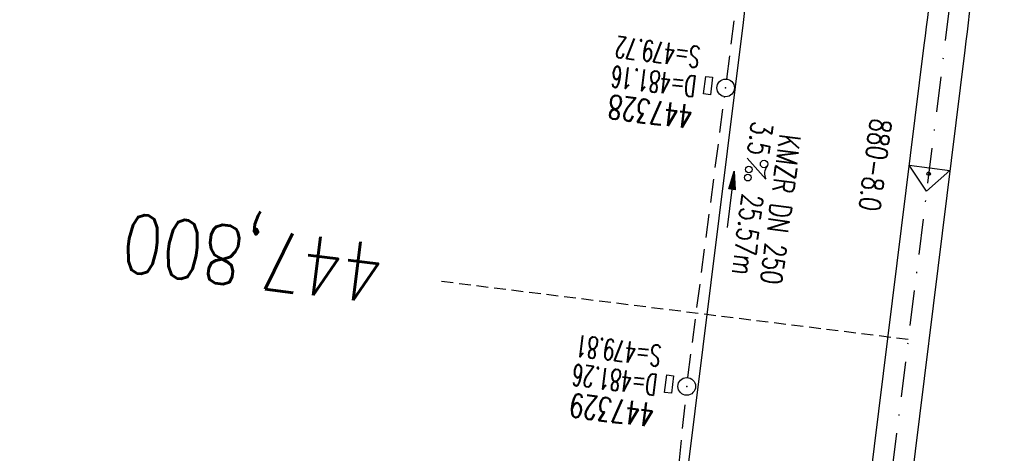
# Model space of a CAD drawing. Extents: x 459406 to 461721, y 413308 to 423218.
# Tile 13 of 256: x 460832 to 460916, y 413768 to 413805. Entities that reach past the tile are written whole.
import ezdxf
from ezdxf.enums import TextEntityAlignment as Align

# ---------------------------------------------------------------- set-up
doc = ezdxf.new("R2010")
doc.units = 0
doc.header["$LTSCALE"] = 2
doc.header["$MEASUREMENT"] = 0
for name, pattern in [('AUSGEZOGEN', [0]), ('GESTRICH-X2', [1.5, 1, -0.5]), ('GESTRICHELT', [0.75, 0.5, -0.25]), ('STRICHPT-X3', [3, 1.5, -0.75, 0, -0.75])]:
    doc.linetypes.add(name, pattern=pattern)
doc.layers.get('0').update_dxf_attribs({"linetype": 'AUSGEZOGEN'})
for name, color, linetype in [('ACHSE', 1, 'STRICHPT-X3'), ('FBR', 8, 'CONTINUOUS'), ('HEKTOM', 1, 'GESTRICHELT'), ('KANAL', 7, 'GESTRICH-X2'), ('Netzknoten_PKT', 7, 'CONTINUOUS'), ('Netzknoten_PKT-NR', 7, 'CONTINUOUS'), ('Netzknoten_SIGNATUR', 7, 'CONTINUOUS'), ('PFEIL', 7, 'CONTINUOUS'), ('SCHACHTNR', 6, 'CONTINUOUS'), ('SCHSYMBOL', 7, 'AUSGEZOGEN'), ('TEXTO', 4, 'CONTINUOUS'), ('TEXTU', 4, 'CONTINUOUS')]:
    doc.layers.add(name, color=color, linetype=linetype)
doc.styles.add('ROMANS', font='romans.shx', dxfattribs={"width": 0.8})

# ---------------------------------------------------------------- blocks, each defined once
blk = doc.blocks.new('GST')
at = {"color": 0}
blk.add_circle((0, 0), 0.75, dxfattribs=at)
blk.add_point((0, 0), dxfattribs=at)
blk = doc.blocks.new('17')
blk.add_lwpolyline([(-0.755, -1.218), (0.748, -1.218), (0.748, -1.801), (-0.755, -1.801)], close=True)
blk.add_blockref('GST', (0, 0))
blk = doc.blocks.new('PROM')
blk.add_line((1.566, 1.817), (0.019, 0.015))
for centre, radius in [((0.317, 1.51), 0.317), ((0.943, 0.291), 0.283), ((1.645, 0.287), 0.283)]:
    blk.add_circle(centre, radius)
blk.add_arc((0.992, 2.682), 1.033, 239.14139, 303.35492)
blk = doc.blocks.new('PFEIL2')
at = {"color": 0}
for p, q in [((0.88, 0.002), (-2.401, -0.012)), ((0.881, -0.271), (0.879, 0.276)), ((0.879, 0.276), (2.429, 0.009)), ((0.911, 0.27), (0.879, 0.265)), ((0.965, 0.261), (0.879, 0.246)), ((1.019, 0.252), (0.879, 0.228)), ((1.073, 0.242), (0.879, 0.209)), ((1.127, 0.233), (0.879, 0.191)), ((1.181, 0.224), (0.879, 0.172)), ((1.235, 0.214), (0.879, 0.154)), ((1.289, 0.205), (0.879, 0.135)), ((1.343, 0.196), (0.879, 0.117)), ((1.397, 0.187), (0.879, 0.098)), ((1.451, 0.177), (0.879, 0.08)), ((1.505, 0.168), (0.879, 0.061)), ((1.559, 0.159), (0.88, 0.043)), ((1.613, 0.149), (0.88, 0.024)), ((1.668, 0.14), (0.88, 0.006)), ((1.722, 0.131), (0.88, -0.013)), ((1.776, 0.121), (0.88, -0.031)), ((1.83, 0.112), (0.88, -0.05)), ((1.884, 0.103), (0.88, -0.068)), ((1.938, 0.094), (0.88, -0.087)), ((1.992, 0.084), (0.88, -0.105)), ((2.046, 0.075), (0.88, -0.124)), ((2.1, 0.066), (0.88, -0.142)), ((2.154, 0.056), (0.88, -0.161)), ((2.208, 0.047), (0.88, -0.179)), ((2.262, 0.038), (0.881, -0.198)), ((2.316, 0.029), (0.881, -0.216)), ((2.37, 0.019), (0.881, -0.235)), ((2.424, 0.01), (0.881, -0.253)), ((2.429, 0.009), (0.881, -0.271))]:
    blk.add_line(p, q, dxfattribs=at)
blk = doc.blocks.new('PKT')
at = {"color": 0}
blk.add_circle((0, 0), 0.15, dxfattribs=at)
blk.add_point((0, 0), dxfattribs=at)
blk = doc.blocks.new('Station_Netzknoten')
at = {"layer": 'Netzknoten_SIGNATUR'}
for p, q in [((-1.75, 0.5), (1.75, 0.5)), ((0, -1.5), (-1.75, 0.5)), ((0, -1.5), (1.75, 0.5))]:
    blk.add_line(p, q, dxfattribs=at)
blk.add_point((0, 0), dxfattribs=at)

msp = doc.modelspace()

# ---------------------------------------------------------------- linework, layer by layer
at = {"layer": 'ACHSE', "flags": 128}
msp.add_lwpolyline([(460985.548, 416976.25), (460982.742, 416926.329), (460979.936, 416876.407), (460977.13, 416826.486), (460974.324, 416776.565), (460971.518, 416726.644), (460968.712, 416676.723), (460965.906, 416626.802), (460963.1, 416576.88, 0), (460961.733, 416552.566, 0), (460960.294, 416526.959, -0.000009), (460958.89, 416501.998, 0.00001), (460957.487, 416477.038, 0.000001), (460956.785, 416464.557, -0.000001), (460956.084, 416452.077), (460954.681, 416427.117), (460953.278, 416402.156), (460951.875, 416377.196, 0.000027), (460951.185, 416364.909, -0.000114), (460950.495, 416352.621, -0.000169), (460950.493, 416352.583, 0.000019), (460950.473, 416352.235, 0.002347), (460949.964, 416342.501, 0.0015), (460949.285, 416327.263, 0.002663), (460948.888, 416316.296, 0.002084), (460948.513, 416302.275, 0.002087), (460948.283, 416289.783, 0.002085), (460948.158, 416277.278, 0.002085), (460948.137, 416264.779, 0.002085), (460948.22, 416252.279, 0.002086), (460948.407, 416239.774, 0.002088), (460948.699, 416227.283, 0.002084), (460949.095, 416214.794, 0.002083), (460949.595, 416202.3, 0.002081), (460950.199, 416189.812, 0.002082), (460950.907, 416177.335, 0.002086), (460951.719, 416164.862, 0.002086), (460952.635, 416152.395, 0.002087), (460953.654, 416139.944, 0.002084), (460954.779, 416127.487, 0.002085), (460956.008, 416115.039, 0.002088), (460957.338, 416102.619, 0.002086), (460958.772, 416090.211, 0.002083), (460960.312, 416077.796, 0.002082), (460961.956, 416065.389, 0.002087), (460963.699, 416053.027, 0.002086), (460965.546, 416040.675, 0.002083), (460967.499, 416028.318, 0.00208), (460969.554, 416015.985, 0.002081), (460971.71, 416003.675, 0.002087), (460973.97, 415991.377, 0.002089), (460976.331, 415979.107, 0.002087), (460978.792, 415966.867, 0.002082), (460981.362, 415954.618, 0.002082), (460984.148, 415941.865, 0.002276), (460986.8, 415930.217, 0.001902), (460990.244, 415915.651, 0.002837), (460992.645, 415905.91, 0.000643), (460995.488, 415894.713, 0.001405), (460996.809, 415889.596, 0), (460998.528, 415883.015, 0.000001), (460998.872, 415881.699), (461005.191, 415857.511, 0.000017), (461008.351, 415845.417, -0.000015), (461011.511, 415833.323, -0.000002), (461014.671, 415821.229, -0.000002), (461017.83, 415809.135, -0.000001), (461020.99, 415797.041, 0.000005), (461024.149, 415784.946), (461030.468, 415760.758), (461036.787, 415736.57, 0.000028), (461038.983, 415728.166, -0.000015), (461041.179, 415719.762, -0.00065), (461041.486, 415718.58, -0.000124), (461043.088, 415712.377, -0.002577), (461045.469, 415702.947, -0.001641), (461049.083, 415688.106, -0.002531), (461051.665, 415677.106, -0.002087), (461054.672, 415663.739, -0.002079), (461057.313, 415651.527, -0.002077), (461059.854, 415639.283, -0.002078), (461062.295, 415627.009, -0.002083), (461064.629, 415614.743, -0.002085), (461066.86, 415602.46, -0.00208), (461068.994, 415590.128, -0.00208), (461071.024, 415577.786, -0.002082), (461072.949, 415565.443, -0.002086), (461074.772, 415553.076, -0.002086), (461076.492, 415540.695, -0.002081), (461078.107, 415528.309, -0.002078), (461079.622, 415515.892, -0.00208), (461081.034, 415503.452, -0.002087), (461082.339, 415491.041, -0.002085), (461083.54, 415478.621, -0.002078), (461084.641, 415466.147, -0.002076), (461085.638, 415453.67, -0.002082), (461086.529, 415441.219, -0.002088), (461087.317, 415428.753, -0.002085), (461088.001, 415416.263, -0.002081), (461088.581, 415403.772, -0.002082), (461089.057, 415391.285, -0.00208), (461089.429, 415378.795, -0.002078), (461089.697, 415366.294, -0.002082), (461089.861, 415353.787, -0.002085), (461089.921, 415341.295, -0.002085), (461089.877, 415328.803, -0.002082), (461089.728, 415316.296, -0.002078), (461089.475, 415303.794, -0.00208), (461089.119, 415291.304, -0.002082), (461088.658, 415278.809, -0.002084), (461088.094, 415266.325, -0.002082), (461087.426, 415253.85, -0.00208), (461086.653, 415241.367, -0.002079), (461085.777, 415228.897, -0.00208), (461084.797, 415216.436, -0.002085), (461083.633, 415203.064, -0.002418), (461082.526, 415191.54, -0.001753), (461080.941, 415176.374, -0.002741), (461079.84, 415166.685, -0.000279), (461078.804, 415158.036, -0.000933), (461078.489, 415155.455, -0.000004), (461077.263, 415145.575, -0.00001), (461076.803, 415141.87), (461073.723, 415117.061, 0.000001), (461071.82, 415101.734, 0.000001), (461070.643, 415092.251, 0.000018), (461069.104, 415079.846, -0.000014), (461067.564, 415067.441, -0.000008), (461066.024, 415055.036, 0.000011), (461064.484, 415042.632), (461058.325, 414993.013), (461052.166, 414943.394, -0.000009), (461049.086, 414918.584, 0.000009), (461046.006, 414893.774), (461039.847, 414844.155), (461033.688, 414794.536), (461027.529, 414744.917, -0.00001), (461024.449, 414720.107, 0.00001), (461021.369, 414695.298, 0.000001), (461018.29, 414670.488, -0.000001), (461015.21, 414645.678, 0), (461011.182, 414613.231, -0.000001), (461009.051, 414596.059, -0.000009), (461005.971, 414571.249, 0.00001), (461002.891, 414546.44), (460996.732, 414496.821), (460990.573, 414447.202), (460984.414, 414397.583, -0.000009), (460981.334, 414372.773, 0.000009), (460978.254, 414347.963), (460972.095, 414298.344), (460965.936, 414248.725), (460959.777, 414199.106, -0.00001), (460956.697, 414174.297, 0.00001), (460953.617, 414149.487, 0.000001), (460950.537, 414124.677, -0.000001), (460947.458, 414099.867, 0), (460943.43, 414067.42, -0.000001), (460941.299, 414050.248, -0.000009), (460938.219, 414025.438, 0.00001), (460935.139, 414000.629), (460928.98, 413951.01), (460922.821, 413901.391, 0.000001), (460919.742, 413876.581, -0.000001), (460916.662, 413851.771, -0.00001), (460913.582, 413826.961, 0.00001), (460910.502, 413802.152), (460904.343, 413752.533), (460898.184, 413702.914), (460892.025, 413653.295, -0.00001), (460888.945, 413628.486, 0.00001), (460885.865, 413603.676, 0.000001), (460882.785, 413578.866, -0.000001), (460879.706, 413554.056, 0), (460875.678, 413521.609, -0.000001), (460873.547, 413504.437, -0.000009), (460870.467, 413479.628, 0.00001), (460867.387, 413454.818), (460861.228, 413405.199), (460855.069, 413355.58, -0.000004), (460853.233, 413340.792, -0.000002), (460849.402, 413309.93)], format="xyb", dxfattribs=at)
at = {"layer": 'FBR'}
for points in [[(461019.632, 414695.514, 0.000001), (461016.553, 414670.704)], [(461023.106, 414695.082, 0.000001), (461020.026, 414670.272)], [(461038.488, 414693.173, 0.000001), (461035.408, 414668.363)], [(460936.498, 414151.612, 0.000001), (460933.419, 414126.802)], [(460951.88, 414149.703, 0.000001), (460948.801, 414124.893)], [(460955.354, 414149.271, 0.000001), (460952.274, 414124.461)], [(460970.736, 414147.362, 0.000001), (460967.656, 414122.552)], [(460905.702, 413903.516, 0.000001), (460902.623, 413878.706, -0.000001), (460899.543, 413853.896, -0.00001), (460896.463, 413829.087, 0.00001), (460893.383, 413804.277), (460887.224, 413754.658), (460881.065, 413705.039), (460874.906, 413655.42, -0.00001), (460871.826, 413630.611, 0.000001), (460871.505, 413628.024, 0.000001)], [(460921.084, 413901.607, 0.000001), (460918.005, 413876.797, -0.000001), (460914.925, 413851.987, -0.00001), (460911.845, 413827.177, 0.00001), (460908.765, 413802.368), (460902.606, 413752.749), (460900.552, 413736.195)], [(460924.558, 413901.175, 0.000001), (460921.478, 413876.365, -0.000001), (460918.399, 413851.555, -0.00001), (460915.319, 413826.746, 0.00001), (460912.239, 413801.936), (460906.08, 413752.317), (460904.095, 413735.755)], [(460939.94, 413899.266, 0.000001), (460936.86, 413874.456, -0.000001), (460933.781, 413849.646, -0.00001), (460930.701, 413824.836, 0.00001), (460927.621, 413800.027), (460921.462, 413750.408), (460915.942, 413705.939)]]:
    msp.add_lwpolyline(points, format="xyb", dxfattribs=at)
at = {"layer": 'HEKTOM'}
msp.add_line((460907.438, 413777.344), (460867.719, 413782.281), dxfattribs=at)
at = {"layer": 'KANAL'}
for p, q in [((460892, 413799.469), (460895.594, 413827.813)), ((460888.688, 413774.125), (460891.813, 413798)), ((460886.156, 413748.906), (460888.531, 413772.625))]:
    msp.add_line(p, q, dxfattribs=at)

# ---------------------------------------------------------------- block references
at = {"layer": 'Netzknoten_PKT'}
msp.add_blockref('PKT', (460909.173, 413791.441), dxfattribs=at)
at = {"layer": 'Netzknoten_SIGNATUR', "rotation": 352.9235618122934}
msp.add_blockref('Station_Netzknoten', (460909.173, 413791.441), dxfattribs=at)
at = {"layer": 'PFEIL', "rotation": 82.5667}
msp.add_blockref('PFEIL2', (460892.325, 413789.238), dxfattribs=at)
at = {"layer": 'SCHSYMBOL', "rotation": 262.924}
for p in [(460891.905, 413798.73), (460888.597, 413773.375)]:
    msp.add_blockref('17', p, dxfattribs=at)
at = {"layer": 'TEXTU', "rotation": 262.5667000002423}
msp.add_blockref('PROM', (460893.714, 413792.775), dxfattribs=at)

# ---------------------------------------------------------------- texts
at = {"layer": 'HEKTOM', "style": 'ROMANS', "width": 0.8}
msp.add_text('447,800', height=5, rotation=172.924, dxfattribs=at).set_placement((460863.063, 413785.375))
at = {"layer": 'Netzknoten_PKT-NR', "style": 'ROMANS', "width": 0.75}
msp.add_text('880-8.0', height=1.8, rotation=262.51638, dxfattribs=at).set_placement((460903.22, 413788.401), align=Align.RIGHT)
at = {"layer": 'SCHACHTNR', "style": 'ROMANS'}
for s, height, width, p in [('S=479.72', 1.8, 0.6, (460889.813, 413802.219)), ('D=481.16', 1.8, 0.6, (460889.5, 413799.719)), ('447328', 2, 0.7, (460889.188, 413797.25)), ('S=479.81', 1.8, 0.6, (460886.5, 413776.844)), ('D=481.26', 1.8, 0.6, (460886.188, 413774.375)), ('447329', 2, 0.7, (460885.906, 413771.906))]:
    msp.add_text(s, height=height, rotation=172.924, dxfattribs=dict(at, width=width)).set_placement(p)
at = {"layer": 'TEXTO', "style": 'ROMANS', "width": 0.75}
msp.add_text('KMZR DN 250', height=1.8, rotation=262.5667, dxfattribs=at).set_placement((460895.677, 413788.515), align=Align.CENTER)
at = {"layer": 'TEXTU', "style": 'ROMANS', "width": 0.75}
for s, p in [('3.5', (460894.135, 413795.964)), ('25.57m', (460893.323, 413789.808))]:
    msp.add_text(s, height=1.8, rotation=262.5667, dxfattribs=at).set_placement(p)

doc.saveas('drawing.dxf')
